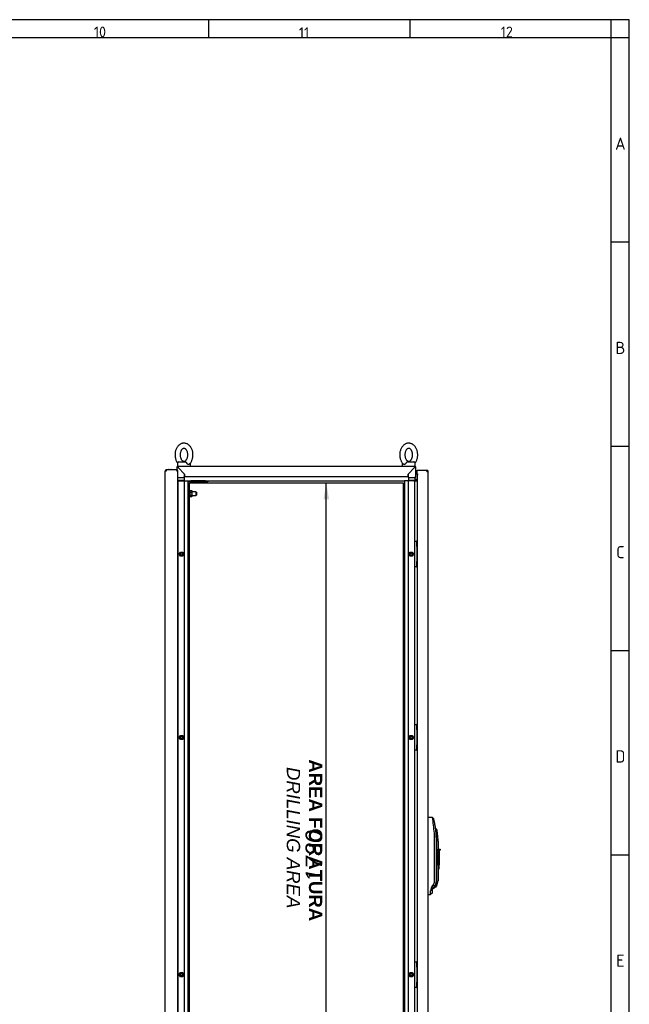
# Paper-space layout 'Layout1' of a CAD drawing. Extents: x 87 to 5769, y 148 to 4026.
# Tile 10 of 10: x 4356 to 5769, y 1744 to 4026. Entities that reach past the tile are written whole.
import ezdxf
from ezdxf.lldxf.tags import DXFTag

# ---------------------------------------------------------------- set-up
doc = ezdxf.new("R2010")
doc.units = 0
doc.header["$LTSCALE"] = 14
doc.layers.get('0').update_dxf_attribs({"linetype": 'CONTINUOUS'})
for name, color, linetype in [('_TRANSLATION', 7, 'CONTINUOUS'), ('AE00100_03', 7, 'CONTINUOUS'), ('AE00198_03', 7, 'CONTINUOUS'), ('AE00217_25', 7, 'CONTINUOUS'), ('AE00219_00', 7, 'CONTINUOUS'), ('AE00219_03', 7, 'CONTINUOUS'), ('AE00224_00', 7, 'CONTINUOUS'), ('AE00368_00', 7, 'CONTINUOUS'), ('AE00500_10', 7, 'CONTINUOUS'), ('AE00715_01', 7, 'CONTINUOUS'), ('AE00992_10', 7, 'CONTINUOUS'), ('DEFAULT', 7, 'CONTINUOUS'), ('DV3__TRANSLATION', 7, 'CONTINUOUS'), ('F0000000_08', 7, 'CONTINUOUS'), ('F0000002_97', 7, 'CONTINUOUS'), ('F0000002_98', 7, 'CONTINUOUS'), ('M0000000_06', 7, 'CONTINUOUS'), ('M0000000_29', 7, 'CONTINUOUS'), ('M0000000_39', 7, 'CONTINUOUS'), ('M0000000_58', 7, 'CONTINUOUS'), ('M0000001_25', 7, 'CONTINUOUS'), ('M0000001_64', 7, 'CONTINUOUS')]:
    doc.layers.add(name, color=color, linetype=linetype)
doc.styles.add('SEACAD_ARIAL', font='arial.ttf')
doc.styles.add('SEACAD_ARIALI', font='ariali.ttf')
tags = doc.linetypes.add('CENTER2', pattern=[28.575, 19.05, -3.175, 3.175, -3.175]).pattern_tags.tags
tags[10:11] = [DXFTag(74, 4), DXFTag(75, 0), DXFTag(340, '0'), DXFTag(46, 0.0), DXFTag(50, 0.0), DXFTag(44, 0.0), DXFTag(45, 0.0)]
tags[8:9] = [DXFTag(74, 4), DXFTag(75, 0), DXFTag(340, '0'), DXFTag(46, 0.0), DXFTag(50, 0.0), DXFTag(44, 0.0), DXFTag(45, 0.0)]
tags[6:7] = [DXFTag(74, 4), DXFTag(75, 0), DXFTag(340, '0'), DXFTag(46, 0.0), DXFTag(50, 0.0), DXFTag(44, 0.0), DXFTag(45, 0.0)]
tags[4:5] = [DXFTag(74, 4), DXFTag(75, 0), DXFTag(340, '0'), DXFTag(46, 0.0), DXFTag(50, 0.0), DXFTag(44, 0.0), DXFTag(45, 0.0)]
doc.dimstyles.new('ISO', dxfattribs={"dimtxt": 16.5, "dimasz": 16.5, "dimexe": 8.25, "dimexo": 8.25, "dimgap": 4.125, "dimtad": 1, "dimdec": 1, "dimtxsty": 'SEACAD_ARIAL', "dimblk1": '_SE_FILLED', "dimblk2": '_SE_FILLED', "dimsah": 1, "dimcen": 8.25, "dimazin": 3, "dimtfac": 0.7, "dimtdec": 3, "dimtmove": 0, "dimatfit": 3})

# ---------------------------------------------------------------- blocks, each defined once
blk = doc.blocks.new('DMBLK30')
at = {"layer": '_TRANSLATION', "linetype": 'CONTINUOUS'}
for points in [[(5073.2, 2914.1), (5066.7, 2952.6), (5060.3, 2914.1)], [(5073.2, 1261.1), (5060.3, 1261.1), (5066.7, 1222.6)]]:
    blk.add_hatch(color=7, dxfattribs=at).paths.add_polyline_path(points)
at = {"layer": '_TRANSLATION', "color": 7, "linetype": 'CONTINUOUS'}
for p, q in [((4769.1, 2952.6), (5086, 2952.6)), ((5066.7, 1222.6), (5066.7, 2952.6)), ((4769.1, 1222.6), (5086, 1222.6))]:
    blk.add_line(p, q, dxfattribs=at)
at = {"layer": '_TRANSLATION', "color": 7, "linetype": 'CONTINUOUS', "style": 'SEACAD_ARIALI'}
blk.add_text('1730', height=38.5, rotation=90, dxfattribs=at).set_placement((5057.1, 2027.7))
blk = doc.blocks.new('_SE_FILLED')
at = {"color": 0}
blk.add_line((0, 0), (-1, 0), dxfattribs=at)
blk.add_solid([(0, 0), (-1, -0.1665), (-1, 0.1665), (0, 0)], dxfattribs=at)

psp = doc.layouts.get("Layout1")

# ---------------------------------------------------------------- linework, layer by layer
at = {"color": 7, "linetype": 'CONTINUOUS'}
for p, q in [((5769.29, 4026.24), (87.28, 4026.24)), ((4794.02, 4026.24), (4794.02, 3983.84)), ((5260.45, 4026.24), (5260.45, 3983.84)), ((5769.29, 153.43), (5769.29, 4026.24)), ((5769.29, 3510.33), (5726.89, 3510.33)), ((5769.29, 3036.83), (5726.89, 3036.83)), ((5769.29, 2563.33), (5726.89, 2563.33)), ((5769.29, 2089.83), (5726.89, 2089.83))]:
    psp.add_line(p, q, dxfattribs=at)
at = {"layer": 'AE00100_03', "color": 7, "linetype": 'CONTINUOUS'}
psp.add_line((4701.15, 2983.9), (4706.55, 2983.9), dxfattribs=at)
for centre, start, end in [((4701.15, 2982.6), 90, 180), ((4706.55, 2982.6), 0, 90)]:
    psp.add_arc(centre, 1.3, start, end, dxfattribs=at)
at = {"layer": 'AE00198_03', "color": 7, "linetype": 'CONTINUOUS'}
for p, q in [((5277.05, 2815.35), (5276.35, 2815.35)), ((5277.05, 2804.85), (5277.05, 2815.35)), ((5276.35, 2804.85), (5277.05, 2804.85)), ((5277.05, 2770.35), (5276.35, 2770.35)), ((5277.05, 2759.85), (5277.05, 2770.35)), ((5276.35, 2759.85), (5277.05, 2759.85)), ((5277.05, 2390.35), (5276.35, 2390.35)), ((5276.35, 2379.85), (5277.05, 2379.85)), ((5277.05, 2379.85), (5277.05, 2390.35)), ((5277.05, 2345.35), (5276.35, 2345.35)), ((5276.35, 2334.85), (5277.05, 2334.85)), ((5277.05, 2334.85), (5277.05, 2345.35)), ((5277.05, 1840.35), (5276.35, 1840.35)), ((5276.35, 1829.85), (5277.05, 1829.85)), ((5277.05, 1829.85), (5277.05, 1840.35)), ((5277.05, 1795.35), (5276.35, 1795.35)), ((5276.35, 1784.85), (5277.05, 1784.85)), ((5277.05, 1784.85), (5277.05, 1795.35))]:
    psp.add_line(p, q, dxfattribs=at)
for centre, start, end in [((5271.68, 2809.42), 44.85503, 47.82528), ((5271.68, 2810.78), 312.17472, 315.14497), ((5271.68, 2764.42), 44.85503, 47.82528), ((5271.68, 2765.78), 312.17472, 315.14497), ((5271.68, 2384.42), 44.85503, 47.82528), ((5271.68, 2385.78), 312.17472, 315.14497), ((5271.68, 2339.42), 44.85503, 47.82528), ((5271.68, 2340.78), 312.17472, 315.14497), ((5271.68, 1834.42), 44.85503, 47.82528), ((5271.68, 1835.78), 312.17472, 315.14497), ((5271.68, 1789.42), 44.85503, 47.82528), ((5271.68, 1790.78), 312.17472, 315.14497)]:
    psp.add_arc(centre, 8, start, end, dxfattribs=at)
at = {"layer": 'AE00217_25', "color": 7, "linetype": 'CONTINUOUS'}
for p, q in [((4748.35, 2931.6), (4746.35, 2931.6)), ((4746.35, 2923.6), (4748.35, 2923.6)), ((4764.58, 2931.6), (4755.85, 2931.6)), ((4755.85, 2923.6), (4764.58, 2923.6)), ((4764.58, 2931.6), (4764.58, 2923.6)), ((4765.85, 2930.92), (4764.58, 2931.6)), ((4764.58, 2923.6), (4765.85, 2924.27)), ((4765.85, 2930.92), (4765.85, 2924.27))]:
    psp.add_line(p, q, dxfattribs=at)
at = {"layer": 'AE00219_00', "color": 7, "linetype": 'CONTINUOUS'}
for p, q in [((4754.39, 2954.6), (4753.85, 2954.1)), ((4753.85, 2954.1), (4765.85, 2954.1)), ((4753.85, 2954.1), (4753.85, 2953.6)), ((4753.85, 2953.6), (4765.85, 2953.6)), ((4756.85, 2957.6), (4756.85, 2957.1)), ((4762.85, 2957.1), (4762.85, 2957.6)), ((4765.85, 2954.1), (4765.32, 2954.6)), ((4765.85, 2953.6), (4765.85, 2954.1)), ((4779.39, 2954.6), (4778.85, 2954.1)), ((4778.85, 2954.1), (4790.85, 2954.1)), ((4778.85, 2954.1), (4778.85, 2953.6)), ((4778.85, 2953.6), (4790.85, 2953.6)), ((4781.85, 2957.6), (4781.85, 2957.1)), ((4787.85, 2957.1), (4787.85, 2957.6)), ((4790.85, 2954.1), (4790.32, 2954.6)), ((4790.85, 2953.6), (4790.85, 2954.1))]:
    psp.add_line(p, q, dxfattribs=at)
at = {"layer": 'AE00219_03', "color": 7, "linetype": 'CONTINUOUS'}
for p, q in [((4692.65, 2816.1), (4692.65, 2804.1)), ((4692.85, 2816.1), (4692.65, 2816.1)), ((4692.65, 2804.1), (4692.85, 2804.1)), ((4692.65, 2391.1), (4692.65, 2379.1)), ((4692.85, 2391.1), (4692.65, 2391.1)), ((4692.65, 2379.1), (4692.85, 2379.1)), ((4692.65, 1796.1), (4692.65, 1784.1)), ((4692.85, 1796.1), (4692.65, 1796.1)), ((4692.65, 1784.1), (4692.85, 1784.1))]:
    psp.add_line(p, q, dxfattribs=at)
at = {"layer": 'AE00224_00', "color": 7, "linetype": 'CONTINUOUS'}
for p, q in [((4748.35, 2919.1), (4748.35, 2936.1)), ((4749.85, 2936.1), (4748.35, 2936.1)), ((4749.85, 2919.1), (4749.85, 2936.1)), ((4750.85, 2933.6), (4749.85, 2936.1)), ((4749.85, 2919.1), (4750.85, 2921.6)), ((4750.85, 2934.53), (4754.81, 2934.53)), ((4750.85, 2932.79), (4750.85, 2934.53)), ((4750.85, 2931.06), (4750.85, 2932.79)), ((4750.85, 2931.06), (4754.81, 2931.06)), ((4750.85, 2927.6), (4750.85, 2931.06)), ((4750.85, 2924.13), (4750.85, 2927.6)), ((4750.85, 2924.13), (4754.81, 2924.13)), ((4750.85, 2922.4), (4750.85, 2924.13)), ((4750.85, 2920.67), (4750.85, 2922.4)), ((4755.85, 2933.09), (4754.81, 2934.53)), ((4754.81, 2920.67), (4755.85, 2922.1)), ((4755.85, 2922.1), (4755.85, 2933.09)), ((4748.35, 2919.1), (4749.85, 2919.1)), ((4750.85, 2920.67), (4754.81, 2920.67))]:
    psp.add_line(p, q, dxfattribs=at)
for points, knots in [([(4754.81, 2931.06), (4755.21, 2931.62), (4755.48, 2932.19), (4755.49, 2932.94), (4755.47, 2933.09), (4755.41, 2933.38), (4755.36, 2933.53), (4755.18, 2933.96), (4755.01, 2934.25), (4754.81, 2934.53)], [0, 0, 0, 0, 0.5, 0.5, 0.625, 0.625, 0.75, 0.75, 1, 1, 1, 1]), ([(4754.81, 2924.13), (4755.01, 2924.69), (4755.18, 2925.26), (4755.42, 2926.42), (4755.48, 2927), (4755.48, 2927.89), (4755.47, 2928.18), (4755.41, 2928.78), (4755.36, 2929.07), (4755.18, 2929.94), (4755.01, 2930.5), (4754.81, 2931.06)], [0, 0, 0, 0, 0.25, 0.25, 0.5, 0.5, 0.625, 0.625, 0.75, 0.75, 1, 1, 1, 1]), ([(4754.81, 2920.67), (4755.21, 2921.23), (4755.48, 2921.8), (4755.49, 2922.54), (4755.47, 2922.69), (4755.41, 2922.99), (4755.36, 2923.14), (4755.18, 2923.57), (4755.01, 2923.85), (4754.81, 2924.13)], [0, 0, 0, 0, 0.5, 0.5, 0.625, 0.625, 0.75, 0.75, 1, 1, 1, 1])]:
    psp.add_open_spline(points, degree=3, knots=knots, dxfattribs=at)
at = {"layer": 'AE00368_00', "color": 7, "linetype": 'CONTINUOUS'}
for p, q in [((4749.65, 2957.6), (4749.65, 2957.1)), ((4770.05, 2957.1), (4770.05, 2957.6)), ((4774.65, 2957.6), (4774.65, 2957.1)), ((4791.83, 2957.1), (4795.05, 2957.1)), ((4795.05, 2957.1), (4795.05, 2957.6))]:
    psp.add_line(p, q, dxfattribs=at)
for centre, start, end in [((4753.45, 2957.8), 270, 343.39845), ((4766.25, 2957.8), 196.60155, 270), ((4778.45, 2957.8), 270, 343.39845), ((4791.25, 2957.8), 196.60155, 270)]:
    psp.add_arc(centre, 0.7, start, end, dxfattribs=at)
at = {"layer": 'AE00500_10', "color": 7, "linetype": 'CONTINUOUS'}
for p, q in [((4722.35, 2814.8), (4722.85, 2814.8)), ((4722.85, 2805.4), (4722.35, 2805.4)), ((4725.94, 2787.62), (4728.63, 2792.27)), ((4728.63, 2782.92), (4725.94, 2787.57)), ((4727.02, 2787.6), (4729.19, 2791.35)), ((4729.19, 2783.85), (4727.02, 2787.6)), ((4728.67, 2792.3), (4734.04, 2792.3)), ((4729.19, 2791.35), (4733.52, 2791.35)), ((4733.52, 2791.35), (4735.68, 2787.6)), ((4735.68, 2787.6), (4733.52, 2783.85)), ((4734.08, 2792.27), (4736.77, 2787.62)), ((4736.77, 2787.57), (4734.08, 2782.92)), ((5257.94, 2787.62), (5260.63, 2792.27)), ((5260.63, 2782.92), (5257.94, 2787.57)), ((5259.02, 2787.6), (5261.19, 2791.35)), ((5261.19, 2783.85), (5259.02, 2787.6)), ((5260.67, 2792.3), (5266.04, 2792.3)), ((5261.19, 2791.35), (5265.52, 2791.35)), ((5265.52, 2791.35), (5267.68, 2787.6)), ((5267.68, 2787.6), (5265.52, 2783.85)), ((5266.08, 2792.27), (5268.77, 2787.62)), ((5268.77, 2787.57), (5266.08, 2782.92)), ((4722.35, 2769.8), (4722.85, 2769.8)), ((4734.04, 2782.9), (4728.67, 2782.9)), ((4733.52, 2783.85), (4729.19, 2783.85)), ((5266.04, 2782.9), (5260.67, 2782.9)), ((5265.52, 2783.85), (5261.19, 2783.85)), ((4722.85, 2760.4), (4722.35, 2760.4)), ((4722.35, 2389.8), (4722.85, 2389.8)), ((4722.85, 2380.4), (4722.35, 2380.4)), ((4725.94, 2362.62), (4728.63, 2367.27)), ((4728.63, 2357.92), (4725.94, 2362.57)), ((4727.02, 2362.6), (4729.19, 2366.35)), ((4729.19, 2358.85), (4727.02, 2362.6)), ((4728.67, 2367.3), (4734.04, 2367.3)), ((4734.04, 2357.9), (4728.67, 2357.9)), ((4729.19, 2366.35), (4733.52, 2366.35)), ((4733.52, 2358.85), (4729.19, 2358.85)), ((4733.52, 2366.35), (4735.68, 2362.6)), ((4735.68, 2362.6), (4733.52, 2358.85)), ((4734.08, 2367.27), (4736.77, 2362.62)), ((4736.77, 2362.57), (4734.08, 2357.92)), ((5257.94, 2362.62), (5260.63, 2367.27)), ((5260.63, 2357.92), (5257.94, 2362.57)), ((5259.02, 2362.6), (5261.19, 2366.35)), ((5261.19, 2358.85), (5259.02, 2362.6)), ((5260.67, 2367.3), (5266.04, 2367.3)), ((5266.04, 2357.9), (5260.67, 2357.9)), ((5261.19, 2366.35), (5265.52, 2366.35)), ((5265.52, 2358.85), (5261.19, 2358.85)), ((5265.52, 2366.35), (5267.68, 2362.6)), ((5267.68, 2362.6), (5265.52, 2358.85)), ((5266.08, 2367.27), (5268.77, 2362.62)), ((5268.77, 2362.57), (5266.08, 2357.92)), ((4722.35, 2344.8), (4722.85, 2344.8)), ((4722.85, 2335.4), (4722.35, 2335.4)), ((4722.35, 1839.8), (4722.85, 1839.8)), ((4722.85, 1830.4), (4722.35, 1830.4)), ((4725.94, 1812.62), (4728.63, 1817.27)), ((4728.63, 1807.92), (4725.94, 1812.57)), ((4727.02, 1812.6), (4729.19, 1816.35)), ((4729.19, 1808.85), (4727.02, 1812.6)), ((4728.67, 1817.3), (4734.04, 1817.3)), ((4734.04, 1807.9), (4728.67, 1807.9)), ((4729.19, 1816.35), (4733.52, 1816.35)), ((4733.52, 1808.85), (4729.19, 1808.85)), ((4733.52, 1816.35), (4735.68, 1812.6)), ((4735.68, 1812.6), (4733.52, 1808.85)), ((4734.08, 1817.27), (4736.77, 1812.62)), ((4736.77, 1812.57), (4734.08, 1807.92)), ((5257.94, 1812.62), (5260.63, 1817.27)), ((5260.63, 1807.92), (5257.94, 1812.57)), ((5259.02, 1812.6), (5261.19, 1816.35)), ((5261.19, 1808.85), (5259.02, 1812.6)), ((5260.67, 1817.3), (5266.04, 1817.3)), ((5266.04, 1807.9), (5260.67, 1807.9)), ((5261.19, 1816.35), (5265.52, 1816.35)), ((5265.52, 1808.85), (5261.19, 1808.85)), ((5265.52, 1816.35), (5267.68, 1812.6)), ((5267.68, 1812.6), (5265.52, 1808.85)), ((5266.08, 1817.27), (5268.77, 1812.62)), ((5268.77, 1812.57), (5266.08, 1807.92)), ((4722.35, 1794.8), (4722.85, 1794.8)), ((4722.85, 1785.4), (4722.35, 1785.4))]:
    psp.add_line(p, q, dxfattribs=at)
for centre in [(4731.35, 2787.6), (5263.35, 2787.6), (4731.35, 2362.6), (5263.35, 2362.6), (4731.35, 1812.6), (5263.35, 1812.6)]:
    psp.add_circle(centre, 2.46, dxfattribs=at)
for centre, radius, start, end in [((4725.98, 2787.6), 0.05, 150, 210), ((4731.35, 2787.6), 3, 75, 15), ((4728.67, 2792.25), 0.05, 90, 150), ((4734.04, 2792.25), 0.05, 30, 90), ((4736.72, 2787.6), 0.05, 330, 30), ((5257.98, 2787.6), 0.05, 150, 210), ((5263.35, 2787.6), 3, 75, 15), ((5260.67, 2792.25), 0.05, 90, 150), ((5266.04, 2792.25), 0.05, 30, 90), ((5268.72, 2787.6), 0.05, 330, 30), ((4728.67, 2782.95), 0.05, 210, 270), ((4734.04, 2782.95), 0.05, 270, 330), ((5260.67, 2782.95), 0.05, 210, 270), ((5266.04, 2782.95), 0.05, 270, 330), ((4725.98, 2362.6), 0.05, 150, 210), ((4731.35, 2362.6), 3, 75, 15), ((4728.67, 2367.25), 0.05, 90, 150), ((4728.67, 2357.95), 0.05, 210, 270), ((4734.04, 2367.25), 0.05, 30, 90), ((4734.04, 2357.95), 0.05, 270, 330), ((4736.72, 2362.6), 0.05, 330, 30), ((5257.98, 2362.6), 0.05, 150, 210), ((5263.35, 2362.6), 3, 75, 15), ((5260.67, 2367.25), 0.05, 90, 150), ((5260.67, 2357.95), 0.05, 210, 270), ((5266.04, 2367.25), 0.05, 30, 90), ((5266.04, 2357.95), 0.05, 270, 330), ((5268.72, 2362.6), 0.05, 330, 30), ((4725.98, 1812.6), 0.05, 150, 210), ((4731.35, 1812.6), 3, 75, 15), ((4728.67, 1817.25), 0.05, 90, 150), ((4728.67, 1807.95), 0.05, 210, 270), ((4734.04, 1817.25), 0.05, 30, 90), ((4734.04, 1807.95), 0.05, 270, 330), ((4736.72, 1812.6), 0.05, 330, 30), ((5257.98, 1812.6), 0.05, 150, 210), ((5263.35, 1812.6), 3, 75, 15), ((5260.67, 1817.25), 0.05, 90, 150), ((5260.67, 1807.95), 0.05, 210, 270), ((5266.04, 1817.25), 0.05, 30, 90), ((5266.04, 1807.95), 0.05, 270, 330), ((5268.72, 1812.6), 0.05, 330, 30)]:
    psp.add_arc(centre, radius, start, end, dxfattribs=at)
at = {"layer": 'AE00715_01', "color": 7, "linetype": 'CONTINUOUS'}
for p, q in [((4721.85, 2998.1), (4721.85, 2991.1)), ((4721.85, 2991.1), (4723.15, 2991.1)), ((4724.85, 3001.1), (4740.16, 3001.1)), ((4730.85, 2991.1), (4742.85, 2991.1)), ((4751.85, 2991.1), (4751.85, 2998.1)), ((5242.85, 2998.1), (5242.85, 2991.1)), ((5251.75, 2991.1), (5263.96, 2991.1)), ((5254.55, 3001.1), (5269.85, 3001.1)), ((5271.55, 2991.1), (5272.85, 2991.1)), ((5272.85, 2991.1), (5272.85, 2998.1))]:
    psp.add_line(p, q, dxfattribs=at)
for centre, start, end in [((4724.85, 2998.1), 90, 180), ((4748.85, 2998.1), 0, 10.75203), ((5245.85, 2998.1), 169.14287, 180), ((5269.85, 2998.1), 0, 90)]:
    psp.add_arc(centre, 3, start, end, dxfattribs=at)
for points, knots in [([(4736.85, 3044.6), (4736.19, 3044.58), (4734.77, 3044.53), (4732.31, 3044.04), (4729.71, 3043.08), (4727.22, 3041.69), (4724.91, 3039.9), (4722.79, 3037.73), (4720.9, 3035.21), (4719.28, 3032.38), (4717.95, 3029.27), (4716.95, 3025.97), (4716.29, 3022.51), (4715.97, 3018.98), (4716.01, 3015.41), (4716.41, 3011.88), (4717.16, 3008.43), (4718.25, 3005.13), (4719.68, 3002.02), (4720.98, 2999.93), (4721.78, 2998.82), (4721.93, 2998.62)], [0, 0, 0, 0, 0.03245622, 0.08167857, 0.13091839, 0.18059327, 0.23102671, 0.28237101, 0.33458701, 0.38748587, 0.44082083, 0.49437791, 0.54799999, 0.60165168, 0.65535157, 0.7091432, 0.7630646, 0.81716147, 0.87144859, 0.92586212, 0.93826298, 0.93826298, 0.93826298, 0.93826298]), ([(4749.34, 2995.89), (4750.11, 2996.68), (4751.42, 2998.05), (4753.27, 3000.71), (4754.81, 3003.61), (4756.05, 3006.77), (4756.97, 3010.12), (4757.54, 3013.61), (4757.76, 3017.16), (4757.63, 3020.72), (4757.14, 3024.24), (4756.3, 3027.65), (4755.11, 3030.9), (4753.59, 3033.94), (4751.76, 3036.71), (4749.63, 3039.13), (4747.25, 3041.17), (4744.66, 3042.76), (4741.96, 3043.88), (4739.28, 3044.5), (4737.69, 3044.57), (4736.85, 3044.6)], [0, 0, 0, 0, 0.0512439, 0.103659, 0.1566935, 0.210102, 0.2636829, 0.3173106, 0.3709689, 0.4246855, 0.4785033, 0.5324643, 0.5866088, 0.6409385, 0.6953521, 0.7496212, 0.8034205, 0.8563926, 0.9082864, 0.9590714, 1, 1, 1, 1]), ([(5257.85, 3044.6), (5257.19, 3044.58), (5255.77, 3044.53), (5253.31, 3044.04), (5250.71, 3043.08), (5248.22, 3041.69), (5245.91, 3039.9), (5243.79, 3037.73), (5241.9, 3035.21), (5240.28, 3032.38), (5238.95, 3029.27), (5237.95, 3025.97), (5237.29, 3022.51), (5236.97, 3018.98), (5237.01, 3015.41), (5237.41, 3011.88), (5238.16, 3008.43), (5239.25, 3005.13), (5240.68, 3002.02), (5242.43, 2999.21), (5244.07, 2997.11), (5245.08, 2996.21), (5245.4, 2995.93)], [0, 0, 0, 0, 0.0324513, 0.0816662, 0.1308986, 0.1805659, 0.2309917, 0.2823283, 0.3345364, 0.3874272, 0.4407541, 0.4943031, 0.5479171, 0.6015606, 0.6552524, 0.7090359, 0.7629491, 0.8170378, 0.8713167, 0.925722, 0.9800514, 1, 1, 1, 1]), ([(5272.77, 2998.62), (5273.27, 2999.28), (5274.37, 3000.91), (5275.81, 3003.61), (5277.05, 3006.77), (5277.97, 3010.12), (5278.54, 3013.61), (5278.76, 3017.16), (5278.63, 3020.72), (5278.14, 3024.24), (5277.3, 3027.65), (5276.11, 3030.9), (5274.59, 3033.94), (5272.76, 3036.71), (5270.63, 3039.13), (5268.25, 3041.17), (5265.66, 3042.76), (5262.96, 3043.88), (5260.28, 3044.5), (5258.69, 3044.57), (5257.85, 3044.6)], [0.06198416, 0.06198416, 0.06198416, 0.06198416, 0.10384649, 0.15686995, 0.2102672, 0.26383697, 0.31745339, 0.37110044, 0.42480589, 0.47861235, 0.5325621, 0.58669529, 0.64101363, 0.69541578, 0.74967359, 0.80346165, 0.8564226, 0.90830554, 0.95907994, 1, 1, 1, 1]), ([(4736.85, 3032.6), (4737.03, 3032.59), (4737.56, 3032.57), (4738.52, 3032.35), (4739.73, 3031.74), (4740.97, 3030.78), (4742.19, 3029.43), (4743.33, 3027.68), (4744.29, 3025.63), (4745.04, 3023.32), (4745.53, 3020.83), (4745.74, 3018.24), (4745.67, 3015.62), (4745.31, 3013.07), (4744.69, 3010.67), (4743.83, 3008.5), (4742.79, 3006.63), (4741.63, 3005.1), (4740.41, 3003.94), (4739.19, 3003.15), (4738, 3002.69), (4736.8, 3002.54), (4735.59, 3002.71), (4734.32, 3003.25), (4733.08, 3004.12), (4731.83, 3005.37), (4730.65, 3007.04), (4729.64, 3009.02), (4728.84, 3011.27), (4728.28, 3013.71), (4727.99, 3016.29), (4727.99, 3018.91), (4728.28, 3021.48), (4728.84, 3023.93), (4729.64, 3026.17), (4730.63, 3028.12), (4731.77, 3029.74), (4732.98, 3031), (4734.21, 3031.88), (4735.4, 3032.42), (4736.28, 3032.58), (4736.74, 3032.6), (4736.85, 3032.6)], [0, 0, 0, 0, 0.0122015, 0.0412018, 0.067065, 0.0915085, 0.1175281, 0.1428852, 0.1680615, 0.193234, 0.2184776, 0.2437947, 0.2691425, 0.2944541, 0.3196508, 0.3446887, 0.3695657, 0.3943597, 0.4192241, 0.444524, 0.4709956, 0.4999917, 0.5333691, 0.5598635, 0.5846073, 0.6109639, 0.6364354, 0.661629, 0.6867932, 0.7120159, 0.737317, 0.7626624, 0.7879937, 0.8132249, 0.8383057, 0.8632204, 0.8880217, 0.9128456, 0.9379821, 0.964056, 0.9922331, 1, 1, 1, 1]), ([(5257.85, 3032.6), (5258.03, 3032.59), (5258.56, 3032.57), (5259.52, 3032.35), (5260.73, 3031.74), (5261.97, 3030.78), (5263.19, 3029.43), (5264.33, 3027.68), (5265.29, 3025.63), (5266.04, 3023.32), (5266.53, 3020.83), (5266.74, 3018.24), (5266.67, 3015.62), (5266.31, 3013.07), (5265.69, 3010.67), (5264.83, 3008.5), (5263.79, 3006.63), (5262.63, 3005.1), (5261.41, 3003.94), (5260.19, 3003.15), (5259, 3002.69), (5257.8, 3002.54), (5256.59, 3002.71), (5255.32, 3003.25), (5254.08, 3004.12), (5252.83, 3005.37), (5251.65, 3007.04), (5250.64, 3009.02), (5249.84, 3011.27), (5249.28, 3013.71), (5248.99, 3016.29), (5248.99, 3018.91), (5249.28, 3021.48), (5249.84, 3023.93), (5250.64, 3026.17), (5251.63, 3028.12), (5252.77, 3029.74), (5253.98, 3031), (5255.21, 3031.88), (5256.4, 3032.42), (5257.28, 3032.58), (5257.74, 3032.6), (5257.85, 3032.6)], [0, 0, 0, 0, 0.0122015, 0.0412018, 0.067065, 0.0915085, 0.1175281, 0.1428852, 0.1680615, 0.193234, 0.2184776, 0.2437947, 0.2691425, 0.2944541, 0.3196508, 0.3446887, 0.3695657, 0.3943597, 0.4192241, 0.444524, 0.4709956, 0.4999917, 0.5333691, 0.5598635, 0.5846073, 0.6109639, 0.6364354, 0.661629, 0.6867932, 0.7120159, 0.737317, 0.7626624, 0.7879937, 0.8132249, 0.8383057, 0.8632204, 0.8880217, 0.9128456, 0.9379821, 0.964056, 0.9922331, 1, 1, 1, 1]), ([(4740.16, 3001.1), (4740.29, 3001.1), (4740.42, 3001.08), (4740.68, 3001), (4740.81, 3000.94), (4741.07, 3000.77), (4741.2, 3000.68), (4741.46, 3000.45), (4741.59, 3000.32), (4741.85, 3000.03), (4741.98, 2999.88), (4742.24, 2999.55), (4742.36, 2999.38), (4742.73, 2998.85), (4742.96, 2998.48), (4743.16, 2998.1)], [0, 0, 0, 0, 0.125, 0.125, 0.25, 0.25, 0.375, 0.375, 0.5, 0.5, 0.625, 0.625, 0.75, 0.75, 1, 1, 1, 1]), ([(4749.33, 2995.88), (4749.22, 2995.77), (4749.1, 2995.67), (4748.82, 2995.49), (4748.67, 2995.41), (4748.35, 2995.28), (4748.18, 2995.23), (4747.83, 2995.16), (4747.65, 2995.15), (4747.28, 2995.15), (4747.09, 2995.16), (4746.7, 2995.23), (4746.5, 2995.28), (4746.1, 2995.41), (4745.9, 2995.49), (4745.51, 2995.68), (4745.31, 2995.79), (4744.73, 2996.18), (4744.36, 2996.49), (4743.86, 2997.04), (4743.7, 2997.24), (4743.41, 2997.65), (4743.28, 2997.87), (4743.16, 2998.1)], [0.25772875, 0.25772875, 0.25772875, 0.25772875, 0.3125, 0.3125, 0.375, 0.375, 0.4375, 0.4375, 0.5, 0.5, 0.5625, 0.5625, 0.625, 0.625, 0.6875, 0.6875, 0.75, 0.75, 0.875, 0.875, 0.9375, 0.9375, 1, 1, 1, 1]), ([(5251.55, 2998.1), (5251.31, 2997.65), (5251.02, 2997.23), (5250.35, 2996.49), (5249.99, 2996.18), (5249.41, 2995.8), (5249.21, 2995.68), (5248.81, 2995.49), (5248.61, 2995.41), (5248.22, 2995.28), (5248.02, 2995.23), (5247.63, 2995.16), (5247.43, 2995.15), (5247.06, 2995.15), (5246.88, 2995.16), (5246.53, 2995.23), (5246.36, 2995.28), (5246.04, 2995.41), (5245.89, 2995.49), (5245.61, 2995.67), (5245.48, 2995.77), (5245.36, 2995.89)], [0, 0, 0, 0, 0.125, 0.125, 0.25, 0.25, 0.3125, 0.3125, 0.375, 0.375, 0.4375, 0.4375, 0.5, 0.5, 0.5625, 0.5625, 0.625, 0.625, 0.6875, 0.6875, 0.74507966, 0.74507966, 0.74507966, 0.74507966]), ([(5251.55, 2998.1), (5251.75, 2998.48), (5251.98, 2998.84), (5252.34, 2999.38), (5252.47, 2999.55), (5252.72, 2999.87), (5252.85, 3000.03), (5253.12, 3000.32), (5253.24, 3000.44), (5253.51, 3000.67), (5253.64, 3000.77), (5253.9, 3000.93), (5254.03, 3000.99), (5254.29, 3001.08), (5254.42, 3001.1), (5254.55, 3001.1)], [0, 0, 0, 0, 0.25, 0.25, 0.375, 0.375, 0.5, 0.5, 0.625, 0.625, 0.75, 0.75, 0.875, 0.875, 1, 1, 1, 1])]:
    psp.add_open_spline(points, degree=3, knots=knots, dxfattribs=at)
at = {"layer": 'AE00992_10', "color": 7, "linetype": 'CONTINUOUS'}
for p, q in [((5302.85, 2177.1), (5303.16, 2177.09)), ((5313.03, 2176.74), (5316.41, 2173.84)), ((5318.76, 2159.66), (5315.34, 2159.17)), ((5318.76, 2159.66), (5320.76, 2140.13)), ((5320.39, 2151.44), (5319.6, 2151.44)), ((5323.34, 2148.99), (5320.39, 2151.44)), ((5320.76, 2140.13), (5320.77, 2138.59)), ((5320.77, 2138.59), (5321.25, 2122.1)), ((5324.87, 2138.94), (5321.89, 2138.59)), ((5317.9, 2029.76), (5317.9, 2122.1)), ((5321.25, 2122.1), (5321.25, 2029.76)), ((5322.85, 2029.72), (5322.85, 2122.1)), ((5325.85, 2122.1), (5325.85, 2103.11)), ((5325.85, 2103.11), (5328.35, 2103.11)), ((5325.85, 2067.11), (5325.85, 2103.11)), ((5328.35, 2103.11), (5328.35, 2101.11)), ((5328.35, 2103.11), (5330.85, 2103.11)), ((5328.35, 2101.11), (5328.35, 2067.11)), ((5330.85, 2101.11), (5328.35, 2101.11)), ((5330.85, 2103.11), (5330.85, 2101.11)), ((5325.85, 2066.38), (5325.85, 2067.11)), ((5328.35, 2067.11), (5325.85, 2067.11)), ((5325.85, 2066.38), (5325.85, 2029.72)), ((5325.85, 2058.11), (5328.35, 2058.11)), ((5328.35, 2058.11), (5328.35, 2067.11)), ((5311.85, 2008.75), (5308.45, 2006.95)), ((5310.13, 2013.39), (5311.61, 2015.89)), ((5312.85, 2011.75), (5310.13, 2013.39)), ((5311.61, 2015.89), (5314.63, 2019.92)), ((5314.35, 2013.75), (5311.61, 2015.89)), ((5311.85, 2008.75), (5311.85, 2001.87)), ((5314.35, 2013.75), (5312.85, 2011.75)), ((5312.85, 2011.44), (5317.98, 2013.56)), ((5317.37, 2017.78), (5314.35, 2013.75)), ((5317.37, 2017.78), (5314.63, 2019.92)), ((5316.7, 2016.89), (5317.61, 2017.45)), ((5317.61, 2018.11), (5317.37, 2017.78)), ((5320, 2015.58), (5317.98, 2013.56)), ((5322.28, 2018.32), (5320, 2015.58)), ((5303.16, 1998.11), (5302.85, 1998.1)), ((5311.85, 2001.87), (5308.41, 1998.29)), ((5308.41, 1998.29), (5308.41, 1998.29))]:
    psp.add_line(p, q, dxfattribs=at)
for centre, radius, start, end in [((5024.06, 2129.69), 292.77, 5.78029, 9.24847), ((5048.18, 2122.1), 273.18, 7.90425, 10.9191), ((5048.66, 2122.12), 269.24, 359.9947, 7.90951), ((5083.57, 2117.21), 239.28, 5.1262, 8.22455), ((5180.89, 2122.1), 144.97, 6.66995, 10.69218), ((5180.89, 2122.1), 141.97, 0, 6.66995), ((5180.89, 2122.1), 144.97, 0, 6.66995), ((5321.15, 2007.07), 12.7, 150.18963, 180.57021), ((5316.85, 2008.75), 5, 143.18881, 180.0006), ((5301.46, 2029.77), 16.44, 323.21101, 359.97779), ((5305.85, 2029.72), 17, 313.77084, 0), ((5323.4, 1999.33), 19.02, 93.37958, 107.72511), ((5305.85, 2029.72), 20, 325.22791, 0), ((5097.67, 2003.71), 210.81, 358.52886, 0.88139)]:
    psp.add_arc(centre, radius, start, end, dxfattribs=at)
for centre, major_axis, start_param, end_param in [((5302.55, 2159.6), (-501.44, 17.51), 4.6927123, 4.712389), ((5302.55, 2015.6), (-501.44, -17.51), 1.5707963, 1.5812581)]:
    psp.add_ellipse(centre, major_axis=major_axis, ratio=0.0348783, start_param=start_param, end_param=end_param, dxfattribs=at)
for points, degree, knots in [([(5312.85, 2011.44), (5312.85, 2011.44), (5312.86, 2011.45), (5312.89, 2011.49), (5312.93, 2011.57), (5313, 2011.67), (5313.08, 2011.81), (5313.19, 2011.97), (5313.31, 2012.17), (5313.45, 2012.39), (5313.6, 2012.65), (5313.78, 2012.93), (5313.91, 2013.15), (5313.98, 2013.25)], 3, [0.50001523, 0.50001523, 0.50001523, 0.50001523, 0.54423666, 0.58862653, 0.63321161, 0.67801832, 0.72307269, 0.76840034, 0.8140264, 0.85997552, 0.90627186, 0.95293901, 1, 1, 1, 1]), ([(5321.25, 2029.76), (5321.26, 2026.66), (5320.31, 2023.65), (5319.37, 2020.65), (5317.61, 2018.11)], 2, [0, 0, 0, 0.5, 0.5, 1, 1, 1])]:
    psp.add_open_spline(points, degree=degree, knots=knots, dxfattribs=at)
at = {"layer": 'DEFAULT', "color": 7, "linetype": 'CONTINUOUS'}
for p, q in [((5726.89, 153.43), (5726.89, 4026.24)), ((5769.29, 3983.84), (87.28, 3983.84))]:
    psp.add_line(p, q, dxfattribs=at)
at = {"layer": 'DV3__TRANSLATION', "color": 7, "linetype": 'CENTER2'}
for p, q in [((4749.85, 2952.6), (5244.85, 2952.6)), ((4749.85, 1222.6), (4749.85, 2952.6)), ((5244.85, 2952.6), (5244.85, 1222.6))]:
    psp.add_line(p, q, dxfattribs=at)
at = {"layer": 'F0000000_08', "color": 7, "linetype": 'CONTINUOUS'}
for p, q in [((5271.85, 2758.1), (5271.85, 2817.1)), ((5272.35, 2817.6), (5272.85, 2817.6)), ((5272.85, 2817.6), (5275.35, 2817.6)), ((5275.35, 2817.6), (5275.85, 2817.6)), ((5275.85, 2817.6), (5275.95, 2817.6)), ((5276.1, 2817.6), (5275.95, 2817.6)), ((5276.35, 2817.1), (5276.35, 2758.1)), ((5276.5, 2817.4), (5277.35, 2816.26)), ((5272.85, 2757.6), (5272.35, 2757.6)), ((5275.35, 2757.6), (5272.85, 2757.6)), ((5275.85, 2757.6), (5275.35, 2757.6)), ((5275.95, 2757.6), (5275.85, 2757.6)), ((5277.35, 2758.93), (5276.5, 2757.8)), ((5271.85, 2333.1), (5271.85, 2392.1)), ((5272.35, 2392.6), (5272.85, 2392.6)), ((5272.85, 2392.6), (5275.35, 2392.6)), ((5275.35, 2392.6), (5275.85, 2392.6)), ((5275.85, 2392.6), (5275.95, 2392.6)), ((5276.1, 2392.6), (5275.95, 2392.6)), ((5276.35, 2392.1), (5276.35, 2333.1)), ((5276.5, 2392.4), (5277.35, 2391.26)), ((5272.85, 2332.6), (5272.35, 2332.6)), ((5275.35, 2332.6), (5272.85, 2332.6)), ((5275.85, 2332.6), (5275.35, 2332.6)), ((5275.95, 2332.6), (5275.85, 2332.6)), ((5277.35, 2333.93), (5276.5, 2332.8)), ((5271.85, 1783.1), (5271.85, 1842.1)), ((5272.35, 1842.6), (5272.85, 1842.6)), ((5272.85, 1842.6), (5275.35, 1842.6)), ((5275.35, 1842.6), (5275.85, 1842.6)), ((5275.85, 1842.6), (5275.95, 1842.6)), ((5276.1, 1842.6), (5275.95, 1842.6)), ((5276.35, 1842.1), (5276.35, 1783.1)), ((5276.5, 1842.4), (5277.35, 1841.26)), ((5272.85, 1782.6), (5272.35, 1782.6)), ((5275.35, 1782.6), (5272.85, 1782.6)), ((5275.85, 1782.6), (5275.35, 1782.6)), ((5275.95, 1782.6), (5275.85, 1782.6)), ((5277.35, 1783.93), (5276.5, 1782.8))]:
    psp.add_line(p, q, dxfattribs=at)
for centre, start, end in [((5272.35, 2817.1), 90, 180), ((5275.85, 2817.1), 0, 90), ((5276.1, 2817.1), 36.8699, 90), ((5272.35, 2758.1), 180, 270), ((5275.85, 2758.1), 270, 0), ((5276.1, 2758.1), 270, 323.1301), ((5272.35, 2392.1), 90, 180), ((5275.85, 2392.1), 0, 90), ((5276.1, 2392.1), 36.8699, 90), ((5272.35, 2333.1), 180, 270), ((5275.85, 2333.1), 270, 0), ((5276.1, 2333.1), 270, 323.1301), ((5272.35, 1842.1), 90, 180), ((5275.85, 1842.1), 0, 90), ((5276.1, 1842.1), 36.8699, 90), ((5272.35, 1783.1), 180, 270), ((5275.85, 1783.1), 270, 0), ((5276.1, 1783.1), 270, 323.1301)]:
    psp.add_arc(centre, 0.5, start, end, dxfattribs=at)
at = {"layer": 'F0000002_97', "color": 7, "linetype": 'CONTINUOUS'}
for p, q in [((4692.85, 1195.4), (4692.85, 2979.8)), ((4695.65, 2979.8), (4692.85, 2979.8)), ((4695.65, 2982.6), (4695.67, 2982.6)), ((4720.35, 2982.6), (4695.67, 2982.6)), ((4720.85, 2981.1), (4719.55, 2979.8)), ((4720.35, 2980.6), (4719.55, 2979.8)), ((4720.35, 2982.6), (4720.35, 2980.6)), ((4722.35, 2981.1), (4720.85, 2981.1)), ((4722.35, 1194.1), (4722.35, 2981.1))]:
    psp.add_line(p, q, dxfattribs=at)
for centre, radius, start, end in [((4695.65, 2979.8), 2.8, 90, 180), ((4869.65, 2979.96), 174, 179.12972, 180.05178)]:
    psp.add_arc(centre, radius, start, end, dxfattribs=at)
at = {"layer": 'F0000002_98', "color": 7, "linetype": 'CONTINUOUS'}
for p, q in [((5277.35, 2979.3), (5277.35, 2982.1)), ((5277.35, 2982.1), (5300.03, 2982.1)), ((5277.35, 2972.11), (5277.35, 2979.3)), ((5279.65, 2972.11), (5277.35, 2972.11)), ((5279.6, 2972.1), (5277.35, 2972.1)), ((5277.35, 2972.1), (5277.35, 1203.1)), ((5279.6, 2972.1), (5279.65, 2972.1)), ((5279.65, 2972.1), (5279.65, 2972.11)), ((5300.05, 2982.1), (5300.03, 2982.1)), ((5300.05, 2979.3), (5302.85, 2979.3)), ((5302.85, 1195.9), (5302.85, 2979.3))]:
    psp.add_line(p, q, dxfattribs=at)
for centre, radius, start, end in [((5145.98, 2979.6), 154.07, 359.8886, 0.9299), ((5300.05, 2979.3), 2.8, 0, 90)]:
    psp.add_arc(centre, radius, start, end, dxfattribs=at)
at = {"layer": 'M0000000_06', "color": 7, "linetype": 'CONTINUOUS'}
for p, q in [((4722.35, 2958.6), (4725.35, 2958.6)), ((4722.35, 2957.6), (4725.35, 2957.6)), ((4722.85, 2958.6), (4722.85, 2965.1)), ((4725.35, 2958.6), (4737.35, 2958.6)), ((4725.35, 2957.6), (4737.35, 2957.6)), ((5257.35, 2958.6), (5269.35, 2958.6)), ((5269.35, 2957.6), (5257.35, 2957.6)), ((5269.35, 2958.6), (5272.6, 2958.6)), ((5269.35, 2957.6), (5272.6, 2957.6)), ((5271.85, 2965.1), (5271.85, 2958.6)), ((5272.6, 2958.6), (5272.6, 2965.1)), ((5272.6, 2958.6), (5272.6, 2957.6))]:
    psp.add_line(p, q, dxfattribs=at)
at = {"layer": 'M0000000_29', "color": 7, "linetype": 'CONTINUOUS'}
for p, q in [((4722.85, 2957.6), (4722.85, 1217.6)), ((4738.6, 2957.6), (4737.35, 2957.6)), ((4737.35, 2957.6), (4737.35, 1217.6)), ((4738.6, 2957.6), (4742.65, 2957.6)), ((4742.65, 2957.6), (4746.35, 2957.6)), ((4746.35, 1217.6), (4746.35, 2957.6)), ((5248.35, 2957.6), (5248.35, 1217.6)), ((5252.05, 2957.6), (5248.35, 2957.6)), ((5256.1, 2957.6), (5252.05, 2957.6)), ((5257.35, 2957.6), (5256.1, 2957.6)), ((5257.35, 1217.6), (5257.35, 2957.6)), ((5271.85, 2817.1), (5271.85, 2957.6)), ((5272.6, 2957.6), (5273.15, 2957.6)), ((5273.15, 2957.6), (5277.35, 2957.6)), ((5271.85, 2392.1), (5271.85, 2758.1)), ((5271.85, 1842.1), (5271.85, 2333.1)), ((5271.85, 1417.1), (5271.85, 1783.1))]:
    psp.add_line(p, q, dxfattribs=at)
at = {"layer": 'M0000000_39', "color": 7, "linetype": 'CONTINUOUS'}
for p, q in [((4737.35, 2965.35), (4737.35, 2966.6)), ((5257.35, 2966.6), (4737.35, 2966.6)), ((4737.35, 2965.35), (4737.35, 2961.3)), ((4737.35, 2961.3), (4737.35, 2957.6)), ((4746.35, 2957.6), (5248.35, 2957.6)), ((5257.35, 2965.35), (5257.35, 2966.6)), ((5257.35, 2965.35), (5257.35, 2961.3)), ((5257.35, 2961.3), (5257.35, 2957.6))]:
    psp.add_line(p, q, dxfattribs=at)
at = {"layer": 'M0000000_58', "color": 7, "linetype": 'CONTINUOUS'}
for p, q in [((4746.35, 2957.1), (4747.85, 2957.1)), ((4747.85, 2954.6), (4746.35, 2954.6)), ((4747.85, 2957.1), (4752.85, 2957.1)), ((4747.85, 2954.6), (4747.85, 2957.1)), ((4752.85, 2954.6), (4747.85, 2954.6)), ((4786.85, 2957.1), (4752.85, 2957.1)), ((4786.85, 2954.6), (4752.85, 2954.6)), ((4786.85, 2957.1), (4791.83, 2957.1)), ((4791.85, 2954.6), (4786.85, 2954.6)), ((4791.85, 2957.1), (4791.85, 2954.6))]:
    psp.add_line(p, q, dxfattribs=at)
at = {"layer": 'M0000001_25', "color": 7, "linetype": 'CONTINUOUS'}
for p, q in [((5273.85, 2958.8), (5272.6, 2958.8)), ((5277.35, 2960.1), (5273.85, 2960.1)), ((5273.85, 2960.1), (5273.85, 2958.9)), ((5273.85, 2958.9), (5277.35, 2958.9)), ((5277.35, 2958.8), (5273.85, 2958.8)), ((5273.85, 2958.8), (5273.85, 2957.6))]:
    psp.add_line(p, q, dxfattribs=at)
for radius, start in [(2, 231.31781), (3.2, 247.00661)]:
    psp.add_arc((5273.85, 2962.1), radius, start, 270, dxfattribs=at)
at = {"layer": 'M0000001_64', "color": 7, "linetype": 'CONTINUOUS'}
for p, q in [((4723.15, 2991.1), (4730.75, 2991.1)), ((4742.96, 2991.1), (5251.75, 2991.1)), ((5263.96, 2991.1), (5271.55, 2991.1)), ((4720.35, 2988.3), (4720.35, 2980.6)), ((4723.15, 2988.3), (4738.36, 2973.09)), ((4723.15, 2988.28), (4723.15, 2988.3)), ((4738.35, 2973.08), (4723.15, 2988.28)), ((4738.35, 2966.6), (4738.35, 2973.08)), ((4738.36, 2973.09), (4738.36, 2966.6)), ((5256.34, 2973.09), (5271.55, 2988.3)), ((5256.34, 2966.6), (5256.34, 2973.09)), ((5271.55, 2988.28), (5256.35, 2973.08)), ((5256.35, 2973.08), (5256.35, 2966.6)), ((5271.55, 2988.28), (5271.55, 2988.3)), ((5274.35, 2965.1), (5274.35, 2988.3)), ((4723.15, 2965.1), (4722.35, 2965.1)), ((4723.15, 2965.1), (4737.35, 2965.1)), ((5257.35, 2965.1), (5271.55, 2965.1)), ((5274.35, 2965.1), (5271.55, 2965.1))]:
    psp.add_line(p, q, dxfattribs=at)
for centre, radius, start, end in [((5271.55, 2988.3), 2.8, 4.25911, 89.99999), ((4722.34, 2988.51), 1.97, 178.27981, 186.09241), ((4722.91, 3150.55), 162.27, 269.10323, 270.08508), ((5271.71, 3162.27), 174, 269.94822, 270.87028), ((5270.91, 2988.6), 3.44, 354.96889, 358.9547)]:
    psp.add_arc(centre, radius, start, end, dxfattribs=at)
for points, knots in [([(4723.15, 2991.1), (4723.13, 2991.1), (4723.09, 2991.1), (4722.99, 2991.09), (4722.88, 2991.09), (4722.74, 2991.07), (4722.56, 2991.04), (4722.34, 2990.98), (4722.08, 2990.89), (4721.83, 2990.77), (4721.6, 2990.63), (4721.37, 2990.47), (4721.17, 2990.28), (4720.99, 2990.08), (4720.82, 2989.86), (4720.68, 2989.62), (4720.56, 2989.37), (4720.49, 2989.16), (4720.44, 2988.98), (4720.41, 2988.84), (4720.38, 2988.71), (4720.37, 2988.6), (4720.36, 2988.54), (4720.36, 2988.53)], [0, 0, 0, 0, 0.01562937, 0.03125875, 0.06251515, 0.09377154, 0.12502794, 0.1875219, 0.25001587, 0.31250986, 0.37500382, 0.43749778, 0.49999175, 0.56248573, 0.62497969, 0.68747365, 0.74996763, 0.81246161, 0.843718, 0.8749744, 0.9062308, 0.93748719, 0.94780596, 0.94780596, 0.94780596, 0.94780596]), ([(4723.15, 2991.1), (4723.15, 2991.1), (4723.15, 2991.03), (4723.15, 2990.74), (4723.15, 2990.54), (4723.15, 2990.02), (4723.15, 2989.71), (4723.15, 2989.03), (4723.15, 2988.66), (4723.15, 2988.3)], [0, 0, 0, 0, 0.25, 0.25, 0.5, 0.5, 0.75, 0.75, 1, 1, 1, 1]), ([(5271.55, 2991.1), (5271.55, 2991.1), (5271.55, 2991.1), (5271.55, 2991.09), (5271.55, 2991.09), (5271.55, 2991.07), (5271.55, 2991.04), (5271.55, 2990.98), (5271.55, 2990.89), (5271.55, 2990.77), (5271.55, 2990.63), (5271.55, 2990.47), (5271.55, 2990.28), (5271.55, 2990.08), (5271.55, 2989.86), (5271.55, 2989.62), (5271.55, 2989.37), (5271.55, 2989.11), (5271.55, 2988.89), (5271.55, 2988.71), (5271.55, 2988.57), (5271.55, 2988.46), (5271.55, 2988.37), (5271.55, 2988.32), (5271.55, 2988.3)], [0, 0, 0, 0, 0.0156323, 0.0312635, 0.0625219, 0.0937791, 0.1250356, 0.187528, 0.25002, 0.3125143, 0.3750101, 0.4375058, 0.4999997, 0.5624941, 0.6249899, 0.6874856, 0.7499797, 0.812472, 0.8749644, 0.9062209, 0.9374781, 0.9687364, 0.9843677, 1, 1, 1, 1])]:
    psp.add_open_spline(points, degree=3, knots=knots, dxfattribs=at)

# ---------------------------------------------------------------- texts
at = {"attachment_point": 8}
for s, insert, char_height, width in [('{\\fSolid Edge ANSI|b0||i0||c0|p34;\\C7;\\H24.73510215;\\W1.;10}', (4542.13, 3985.58), 24.7351, 156.7803), ('{\\fSolid Edge ANSI|b0||i0||c0|p34;\\C7;\\H24.73510215;\\W1.;11}', (5015.05, 3983.86), 24.7351, 141.2746), ('{\\fSolid Edge ANSI|b0||i0||c0|p34;\\C7;\\H24.73510215;\\W1.;12}', (5485.39, 3985.58), 24.7351, 124.046), ('{\\fSolid Edge ANSI|b0||i0||c0|p34;\\C7;\\H28.26868817;\\W1.;A}', (5748.57, 3724.85), 28.2687, 31.8024), ('{\\fSolid Edge ANSI|b0||i0||c0|p34;\\C7;\\H28.26868817;\\W1.;B}', (5748.62, 3251.35), 28.2687, 35.336), ('{\\fSolid Edge ANSI|b0||i0||c0|p34;\\C7;\\H28.26868817;\\W1.;C}', (5748.6, 2777.85), 28.2687, 33.5692), ('{\\fSolid Edge ANSI|b0||i0||c0|p34;\\C7;\\H28.26868817;\\W1.;D}', (5748.62, 2304.35), 28.2687, 35.336), ('{\\fSolid Edge ANSI|b0||i0||c0|p34;\\C7;\\H28.26868817;\\W1.;E}', (5748.6, 1830.85), 28.2687, 33.5692)]:
    psp.add_mtext(s, dxfattribs=dict(at, insert=insert, char_height=char_height, width=width))
at = {"layer": '_TRANSLATION', "insert": (5016.09, 2130.12), "char_height": 30.8, "width": 393.073, "attachment_point": 5, "rotation": 270}
psp.add_mtext('{\\fArial|b0||i0||c0|p34;\\C7;\\H30.80000018;\\W1.; }{\\fArial|b1||i0||c0|p34;\\C7;\\H30.80000018;\\W1.;AREA FORATURA \\P}{\\fArial|b0||i1||c0|p34;\\C7;\\H30.80000018;\\W1.;DRILLING AREA}', dxfattribs=at)

# ---------------------------------------------------------------- dimensions: what is measured, and where the dimension line sits
at = {"layer": '_TRANSLATION', "color": 7, "linetype": 'CONTINUOUS'}
dim = psp.add_linear_dim(base=(5066.74, 1222.6), p1=(4749.85, 1222.6), p2=(4749.85, 2952.6), angle=90, text='\\A1;<>', dimstyle='ISO', override={"dimtxt": 38.5, "dimasz": 38.5, "dimexe": 19.25, "dimexo": 19.25, "dimgap": 9.625, "dimcen": 19.25}, dxfattribs=at)
dim.commit()
dim.dimension.update_dxf_attribs({"geometry": 'DMBLK30', "text_midpoint": (5066.74, 2087.6), "dimtype": 161})

doc.saveas('drawing.dxf')
